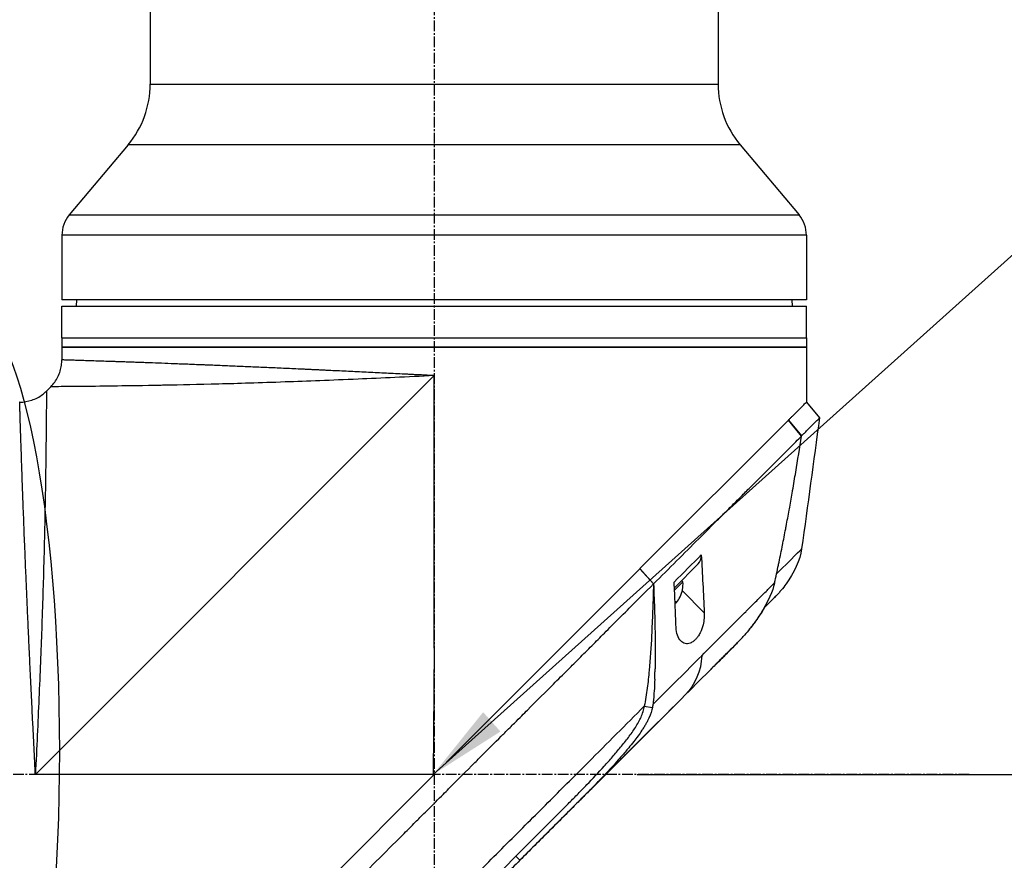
# Model space of a CAD drawing. Header units: millimetres. Extents: x 0 to 5219, y 0 to 2970.
# Tile 156 of 237: x 1943 to 2099, y 1537 to 1670. Entities that reach past the tile are written whole.
import ezdxf

# ---------------------------------------------------------------- set-up
doc = ezdxf.new("R2010")
doc.units = ezdxf.units.MM
doc.header["$LTSCALE"] = 0.2
doc.linetypes.add('CENTER2', pattern=[1.125, 0.75, -0.125, 0.125, -0.125])
doc.layers.add('02_Center Line', color=1, linetype='CENTER2')
doc.layers.add('13_After Rev.Num.', color=6, linetype='Continuous')
doc.styles.add('Rainbow-5.0 Style', font='malgunsl.ttf')
doc.dimstyles.new('Rainbow-5.0 Style', dxfattribs={"dimtxt": 4, "dimasz": 2.5, "dimexe": 1, "dimexo": 1, "dimgap": 1, "dimtad": 1, "dimdsep": 46, "dimtxsty": 'Rainbow-5.0 Style', "dimcen": 0, "dimclrd": 251, "dimclre": 251, "dimclrt": 7, "dimazin": 3, "dimtp": 0.1, "dimtm": 0.1, "dimtfac": 0.61, "dimtmove": 0, "dimatfit": 3, "dimfxl": 1, "dimlwd": -1, "dimlwe": -1, "dimarcsym": 1})
doc.dimstyles.new('Rainbow-5.0 Style$0', dxfattribs={"dimtxt": 4, "dimasz": 3, "dimexe": 2, "dimexo": 1, "dimgap": 0.8, "dimtad": 1, "dimzin": 9, "dimdsep": 46, "dimtxsty": 'Rainbow-5.0 Style', "dimcen": 0, "dimclrd": 251, "dimclre": 251, "dimclrt": 256, "dimadec": 1, "dimazin": 0, "dimtp": 0.1, "dimtm": 0.1, "dimtfac": 0.61, "dimtmove": 0, "dimatfit": 3, "dimfxl": 1, "dimlwd": -1, "dimlwe": -1, "dimarcsym": 1})

# ---------------------------------------------------------------- blocks, each defined once
blk = doc.blocks.new('A$Cf997e37c')
for p, q in [((-84.1, 1323), (-84.1, 919.1)), ((5.9, 1323), (5.9, 919.1)), ((-84.1, 919.1), (5.9, 919.1)), ((-87.61, 909.46), (-96.93, 898.35)), ((9.41, 909.46), (-87.61, 909.46)), ((9.41, 909.46), (18.73, 898.35)), ((-96.93, 898.35), (18.73, 898.35)), ((19.9, 895.14), (-98.1, 895.14)), ((-98.1, 895.14), (-98.1, 884.9)), ((19.9, 895.14), (19.9, 884.9)), ((19.9, 884.9), (-98.1, 884.9)), ((-95.8, 884.9), (-95.81, 883.9)), ((17.6, 884.9), (17.61, 883.9)), ((-98.1, 883.9), (19.9, 883.9)), ((-98.1, 878.9), (-98.1, 883.9)), ((19.9, 878.9), (19.9, 883.9)), ((-98.1, 878.9), (19.9, 878.9)), ((-98.1, 878.9), (19.9, 878.9)), ((-98.1, 878.9), (-98.1, 877.4)), ((19.9, 878.9), (19.9, 877.4)), ((19.9, 877.4), (-98.1, 877.4)), ((-98.1, 877.4), (-98.1, 875.39)), ((-98.1, 877.4), (19.9, 877.4)), ((19.9, 877.4), (19.9, 868.7)), ((-102.3, 809.7), (-39.1, 872.9)), ((-42.18, 872.75), (-42.18, 872.75)), ((-40.6, 872.83), (-40.6, 872.83)), ((-39.1, 829.7), (-39.1, 872.9)), ((-100.54, 870.46), (-99.86, 871.14)), ((19.91, 868.71), (21.98, 866.22)), ((-6.48, 842.32), (17.03, 865.83)), ((17.04, 865.84), (17.03, 865.83)), ((19.12, 863.33), (17.03, 865.83)), ((17.04, 865.84), (19.11, 863.35)), ((19.11, 863.33), (19.11, 863.33)), ((15.9, 860.09), (15.9, 860.09)), ((12.36, 856.56), (12.36, 856.56)), ((10.26, 854.47), (10.26, 854.47)), ((19.14, 845.46), (19.14, 845.46)), ((-1.02, 839.29), (2.74, 843.06)), ((-0.65, 843.57), (-0.65, 843.57)), ((-0.34, 843.89), (-0.34, 843.89)), ((-37.14, 811.66), (-6.5, 842.3)), ((-6.48, 842.32), (-6.5, 842.3)), ((-4.35, 839.89), (-6.5, 842.3)), ((-6.48, 842.32), (-4.33, 839.9)), ((-4.35, 839.89), (-4.33, 839.9)), ((-1.06, 840.19), (-1.06, 840.19)), ((-1.01, 838.89), (0.32, 840.21)), ((0.11, 840.42), (0.32, 840.21)), ((0.22, 838.83), (3.71, 835.34)), ((15.06, 837.98), (15.06, 837.98)), ((-0.92, 837.05), (-0.77, 836.9)), ((-0.89, 837.09), (-0.74, 836.93)), ((-8.81, 835.43), (-8.81, 835.43)), ((8.64, 830.26), (5.63, 827.25)), ((-39.1, 829.7), (-39.27, 809.7)), ((6.12, 827.74), (6.12, 827.74)), ((-1.56, 820.07), (-25.52, 796.11)), ((-5.8, 820.52), (-4.51, 820.32)), ((-9.29, 814.33), (-9.29, 814.33)), ((-10.82, 812.52), (-10.82, 812.52)), ((-39.27, 809.7), (-102.3, 809.7)), ((-61.77, 787.03), (-39.28, 809.52)), ((-39.28, 809.52), (-39.1, 809.7)), ((-39.28, 809.53), (-39.1, 809.7)), ((-39.28, 809.53), (-39.27, 809.7)), ((-39.28, 809.52), (-39.28, 809.53)), ((-12.33, 809.3), (-11.86, 809.77)), ((-15.93, 807.03), (-15.93, 807.03)), ((-26.18, 796.74), (-25.52, 796.11)), ((-25.52, 796.11), (-25.52, 796.11))]:
    blk.add_line(p, q)
for centre, radius, start, end in [((-99.1, 919.1), 15, 320, 0), ((20.9, 919.1), 15, 180, 220), ((-93.1, 895.14), 5, 140, 180), ((14.9, 895.14), 5, 0, 40), ((-4.18, 839.84), 4.52, 333.7537, 4.7607)]:
    blk.add_arc(centre, radius, start, end)
for centre, major_axis, ratio, start_param, end_param in [((0.61, 845.18), (2.13, -2.12), 0.723632, 6.280692, 6.957578), ((-4.12, 839.9), (3.03, -3.03), 0.997912, 0.054474, 0.084786), ((-3.93, 840.09), (3.19, -3.19), 0.064592, 5.998959, 6.202632), ((-3.93, 840.09), (3.19, -3.19), 0.064592, 0.080554, 0.3277), ((-4.2, 839.82), (3.19, -3.19), 0.997912, 0.080554, 0.091009), ((-4.17, 839.85), (3.19, -3.19), 0.997912, 0.080554, 0.3277), ((-3.16, 840.86), (3.03, -3.03), 0.064592, 6.241812, 6.367971), ((-80.82, 740.8), (97.82, 97.82), 0.000026, 0.415264, 0.47744), ((-36.42, 788.81), (62.35, 62.35), 0.000017, 5.251204, 5.402959), ((-35.09, 811.38), (-2.1, 2.14), 0.047046, 2.123062, 2.123097), ((-35.33, 786.29), (62.93, 62.93), 0.000051, 1.192389, 1.260494)]:
    blk.add_ellipse(centre, major_axis=major_axis, ratio=ratio, start_param=start_param, end_param=end_param)
for points, knots in [([(-99.86, 871.14), (-99.4, 871.6), (-99.01, 872.14), (-98.44, 873.29), (-98.25, 873.92), (-98.12, 874.83), (-98.1, 875.11), (-98.1, 875.39)], [0, 0, 0, 0, 0.1945418, 0.1945418, 0.385603, 0.385603, 0.4694914, 0.4694914, 0.4694914, 0.4694914]), ([(-39.1, 872.9), (-39.11, 872.9), (-39.14, 872.9), (-39.21, 872.91), (-39.31, 872.91), (-39.46, 872.92), (-39.65, 872.93), (-39.89, 872.94), (-40.19, 872.95), (-40.68, 872.98), (-41.28, 873.01), (-42.01, 873.04), (-42.73, 873.08), (-43.69, 873.13), (-44.89, 873.19), (-46.32, 873.26), (-47.75, 873.33), (-49.17, 873.4), (-51.06, 873.49), (-52.94, 873.58), (-54.8, 873.67), (-55.96, 873.72), (-56.88, 873.77), (-57.57, 873.8), (-58.26, 873.83), (-58.95, 873.87), (-59.64, 873.9), (-60.55, 873.94), (-61.67, 873.99), (-63, 874.05), (-64.75, 874.13), (-66.9, 874.22), (-68.98, 874.31), (-70.62, 874.38), (-71.83, 874.44), (-73.02, 874.49), (-74.2, 874.53), (-75.17, 874.57), (-75.93, 874.6), (-76.69, 874.63), (-77.62, 874.67), (-78.7, 874.71), (-79.76, 874.75), (-81.14, 874.81), (-82.8, 874.87), (-84.37, 874.93), (-85.57, 874.97), (-86.45, 875), (-87.3, 875.03), (-88.12, 875.06), (-88.78, 875.08), (-89.3, 875.1), (-89.81, 875.12), (-90.42, 875.14), (-91.35, 875.17), (-92.44, 875.21), (-93.61, 875.24), (-94.65, 875.28), (-95.41, 875.3), (-95.95, 875.32), (-96.26, 875.33), (-96.49, 875.34), (-96.65, 875.34), (-96.81, 875.35), (-97.01, 875.35), (-97.23, 875.36), (-97.54, 875.37), (-97.78, 875.38), (-97.94, 875.38), (-98.03, 875.38), (-98.08, 875.38), (-98.1, 875.39), (-98.1, 875.39), (-98.1, 875.39), (-98.1, 875.39)], [-0.0000644, -0.0000644, -0.0000644, -0.0000644, -0.0000148, 0.0000348, 0.000134, 0.0003324, 0.0005308, 0.0007292, 0.001126, 0.0015228, 0.0023163, 0.0031099, 0.0039035, 0.0046971, 0.0062842, 0.0078714, 0.0094585, 0.0110457, 0.0126328, 0.0158071, 0.0173942, 0.0189814, 0.019775, 0.0205685, 0.0213621, 0.0221557, 0.0229493, 0.0237428, 0.02533, 0.0269171, 0.0285043, 0.0316786, 0.0348529, 0.03644, 0.0380272, 0.0396143, 0.0412015, 0.0427886, 0.0435822, 0.0443758, 0.0459629, 0.04755, 0.0491372, 0.0507243, 0.0538986, 0.0570729, 0.0586601, 0.0602472, 0.0618344, 0.0634215, 0.0650087, 0.0658022, 0.0665958, 0.068183, 0.0697701, 0.0729444, 0.0761187, 0.079293, 0.0824673, 0.0840544, 0.0856416, 0.0864352, 0.0872287, 0.0880223, 0.0888159, 0.090403, 0.0919902, 0.0951645, 0.0967516, 0.0983388, 0.0999259, 0.1007195, 0.1015131, 0.1015159, 0.1015159, 0.1015159, 0.1015159]), ([(-39.1, 872.9), (-43.37, 872.69), (-47.41, 872.51), (-51.17, 872.34), (-55.38, 872.16), (-59.23, 872.01), (-62.69, 871.89), (-66.71, 871.74), (-70.2, 871.64), (-73.22, 871.56), (-76.57, 871.47), (-79.33, 871.41), (-81.61, 871.37), (-81.87, 871.37), (-82.12, 871.36), (-82.36, 871.36), (-85.21, 871.3), (-87.47, 871.27), (-89.29, 871.25), (-89.47, 871.25), (-89.64, 871.24), (-89.82, 871.24), (-92.04, 871.21), (-93.74, 871.19), (-95.06, 871.18), (-95.15, 871.18), (-95.24, 871.18), (-95.33, 871.18), (-95.99, 871.17), (-96.59, 871.17), (-97.13, 871.16), (-97.48, 871.16), (-98.07, 871.16), (-98.64, 871.15), (-98.67, 871.15), (-98.69, 871.15), (-98.72, 871.15), (-99.19, 871.15), (-99.42, 871.15), (-99.55, 871.14), (-99.77, 871.14), (-99.86, 871.14), (-99.86, 871.14), (-99.86, 871.14), (-99.86, 871.14), (-99.86, 871.14)], [0, 0, 0, 0, 0.0513847, 0.0513847, 0.0513847, 0.1089687, 0.1089687, 0.1089687, 0.1757473, 0.1757473, 0.1757473, 0.25, 0.25, 0.25, 0.2549863, 0.2549863, 0.2549863, 0.3125, 0.3125, 0.3125, 0.3170092, 0.3170092, 0.3170092, 0.375, 0.375, 0.375, 0.3786541, 0.3786541, 0.3786541, 0.40625, 0.40625, 0.40625, 0.4375, 0.4375, 0.4375, 0.4390424, 0.4390424, 0.4390424, 0.46875, 0.46875, 0.46875, 0.5, 0.5, 0.5, 0.5000148, 0.5000148, 0.5000148, 0.5000148]), ([(-104.79, 868.7), (-104.14, 868.7), (-103.48, 868.81), (-102.26, 869.22), (-101.68, 869.52), (-100.95, 870.08), (-100.74, 870.26), (-100.54, 870.46)], [0, 0, 0, 0, 0.1945418, 0.1945418, 0.385603, 0.385603, 0.4694914, 0.4694914, 0.4694914, 0.4694914]), ([(-100.54, 870.46), (-100.54, 870.46), (-100.54, 870.37), (-100.54, 870.16), (-100.55, 870.02), (-100.55, 869.79), (-100.55, 869.32), (-100.55, 869.3), (-100.55, 869.28), (-100.55, 869.27), (-100.56, 868.69), (-100.56, 868.1), (-100.56, 867.79), (-100.57, 867.23), (-100.57, 866.61), (-100.58, 865.93), (-100.58, 865.87), (-100.58, 865.81), (-100.58, 865.76), (-100.59, 864.42), (-100.61, 862.68), (-100.64, 860.42), (-100.64, 860.3), (-100.64, 860.18), (-100.65, 860.06), (-100.67, 858.22), (-100.7, 855.9), (-100.76, 852.96), (-100.76, 852.8), (-100.76, 852.63), (-100.77, 852.46), (-100.81, 850.15), (-100.87, 847.32), (-100.96, 843.82), (-101.03, 840.82), (-101.14, 837.32), (-101.28, 833.3), (-101.29, 833.1), (-101.3, 832.91), (-101.3, 832.71), (-101.42, 829.37), (-101.57, 825.72), (-101.74, 821.77), (-101.9, 817.99), (-102.09, 813.94), (-102.3, 809.7)], [0.5000431, 0.5000431, 0.5000431, 0.5000431, 0.53125, 0.53125, 0.53125, 0.5614637, 0.5614637, 0.5614637, 0.5625, 0.5625, 0.5625, 0.59375, 0.59375, 0.59375, 0.6225557, 0.6225557, 0.6225557, 0.625, 0.625, 0.625, 0.6844623, 0.6844623, 0.6844623, 0.6875, 0.6875, 0.6875, 0.7466289, 0.7466289, 0.7466289, 0.75, 0.75, 0.75, 0.8157706, 0.8157706, 0.8157706, 0.8722986, 0.8722986, 0.8722986, 0.875, 0.875, 0.875, 0.9388377, 0.9388377, 0.9388377, 1, 1, 1, 1]), ([(-102.3, 809.7), (-102.31, 809.82), (-102.31, 809.94), (-102.32, 810.06), (-102.32, 810.19), (-102.33, 810.31), (-102.34, 810.43), (-102.35, 810.67), (-102.36, 810.91), (-102.37, 811.16), (-102.39, 811.64), (-102.42, 812.12), (-102.44, 812.61), (-102.47, 813.09), (-102.49, 813.57), (-102.51, 814.05), (-102.54, 814.53), (-102.56, 815.01), (-102.59, 815.49), (-102.63, 816.45), (-102.68, 817.4), (-102.73, 818.35), (-102.78, 819.3), (-102.82, 820.24), (-102.87, 821.19), (-102.91, 822.13), (-102.96, 823.06), (-103, 824), (-103.05, 824.93), (-103.09, 825.86), (-103.14, 826.79), (-103.16, 827.25), (-103.18, 827.71), (-103.2, 828.17), (-103.22, 828.63), (-103.24, 829.09), (-103.27, 829.55), (-103.31, 830.47), (-103.35, 831.37), (-103.39, 832.26), (-103.43, 833.16), (-103.47, 834.04), (-103.51, 834.91), (-103.55, 835.78), (-103.59, 836.64), (-103.62, 837.48), (-103.66, 838.33), (-103.7, 839.16), (-103.73, 839.99), (-103.77, 840.81), (-103.8, 841.63), (-103.84, 842.43), (-103.87, 843.23), (-103.9, 844.02), (-103.93, 844.8), (-103.95, 845.19), (-103.96, 845.57), (-103.98, 845.95), (-104, 846.34), (-104.01, 846.72), (-104.03, 847.09), (-104.06, 847.85), (-104.08, 848.58), (-104.11, 849.3), (-104.14, 850.01), (-104.17, 850.71), (-104.19, 851.39), (-104.22, 852.07), (-104.24, 852.74), (-104.27, 853.38), (-104.29, 854.03), (-104.31, 854.65), (-104.34, 855.26), (-104.36, 855.88), (-104.38, 856.47), (-104.4, 857.04), (-104.42, 857.62), (-104.44, 858.18), (-104.46, 858.72), (-104.47, 858.99), (-104.48, 859.25), (-104.49, 859.51), (-104.5, 859.77), (-104.5, 860.03), (-104.51, 860.28), (-104.53, 860.78), (-104.55, 861.26), (-104.56, 861.71), (-104.58, 862.17), (-104.59, 862.6), (-104.6, 863.01), (-104.62, 863.43), (-104.63, 863.82), (-104.64, 864.18), (-104.65, 864.55), (-104.67, 864.9), (-104.68, 865.22), (-104.69, 865.55), (-104.7, 865.85), (-104.71, 866.13), (-104.71, 866.42), (-104.72, 866.68), (-104.73, 866.91), (-104.74, 867.15), (-104.74, 867.36), (-104.75, 867.56), (-104.76, 867.75), (-104.76, 867.91), (-104.77, 868.06), (-104.77, 868.2), (-104.77, 868.32), (-104.78, 868.41), (-104.78, 868.51), (-104.78, 868.58), (-104.78, 868.63), (-104.78, 868.65), (-104.78, 868.67), (-104.78, 868.68), (-104.79, 868.69), (-104.79, 868.7), (-104.79, 868.7), (-104.79, 868.7), (-104.79, 868.7), (-104.79, 868.7)], [-0.00006369, -0.00006369, -0.00006369, -0.00006369, 0.00029651, 0.00029651, 0.00029651, 0.00065671, 0.00065671, 0.00065671, 0.00137712, 0.00137712, 0.00137712, 0.00281792, 0.00281792, 0.00281792, 0.00425873, 0.00425873, 0.00425873, 0.00569954, 0.00569954, 0.00569954, 0.00858115, 0.00858115, 0.00858115, 0.01146277, 0.01146277, 0.01146277, 0.01434438, 0.01434438, 0.01434438, 0.017226, 0.017226, 0.017226, 0.0186668, 0.0186668, 0.0186668, 0.02010761, 0.02010761, 0.02010761, 0.02298922, 0.02298922, 0.02298922, 0.02587084, 0.02587084, 0.02587084, 0.02875245, 0.02875245, 0.02875245, 0.03163407, 0.03163407, 0.03163407, 0.03451568, 0.03451568, 0.03451568, 0.0373973, 0.0373973, 0.0373973, 0.0388381, 0.0388381, 0.0388381, 0.04027891, 0.04027891, 0.04027891, 0.04316053, 0.04316053, 0.04316053, 0.04604214, 0.04604214, 0.04604214, 0.04892569, 0.04892569, 0.04892569, 0.05180537, 0.05180537, 0.05180537, 0.05468698, 0.05468698, 0.05468698, 0.0575686, 0.0575686, 0.0575686, 0.0590094, 0.0590094, 0.0590094, 0.06045021, 0.06045021, 0.06045021, 0.06333183, 0.06333183, 0.06333183, 0.06621344, 0.06621344, 0.06621344, 0.06909505, 0.06909505, 0.06909505, 0.07197667, 0.07197667, 0.07197667, 0.07485819, 0.07485819, 0.07485819, 0.0777399, 0.0777399, 0.0777399, 0.08062151, 0.08062151, 0.08062151, 0.08350313, 0.08350313, 0.08350313, 0.08638474, 0.08638474, 0.08638474, 0.08926636, 0.08926636, 0.08926636, 0.09070485, 0.09070485, 0.09070485, 0.09214797, 0.09214797, 0.09214797, 0.09214861, 0.09214861, 0.09214861, 0.09214861]), ([(17.04, 865.84), (17.15, 865.95), (17.27, 866.07), (17.37, 866.17), (17.48, 866.28), (17.58, 866.38), (17.68, 866.48), (17.78, 866.58), (17.88, 866.68), (17.98, 866.78), (18.08, 866.88), (18.17, 866.97), (18.26, 867.06), (18.61, 867.41), (18.91, 867.71), (19.15, 867.95), (19.4, 868.2), (19.59, 868.39), (19.71, 868.51), (19.84, 868.64), (19.91, 868.71), (19.91, 868.71)], [-1, -1, -1, -1, -0.9375, -0.9375, -0.9375, -0.875, -0.875, -0.875, -0.8125, -0.8125, -0.8125, -0.75, -0.75, -0.75, -0.5, -0.5, -0.5, -0.25, -0.25, -0.25, 0, 0, 0, 0]), ([(19.11, 863.35), (19.19, 863.43), (19.27, 863.51), (19.43, 863.67), (19.53, 863.76), (19.72, 863.95), (19.86, 864.09), (20.02, 864.26), (20.04, 864.28), (20.23, 864.47), (20.53, 864.76), (20.97, 865.2), (21.1, 865.34), (21.47, 865.7), (21.66, 865.89), (21.85, 866.08), (21.9, 866.12), (21.97, 866.19), (21.99, 866.21), (21.98, 866.22)], [-1.925983, -1.925983, -1.925983, -1.925983, -1.875869, -1.875869, -1.820686, -1.820686, -1.653095, -1.653095, -1.624088, -1.624088, -1.164895, -1.164895, -0.929585, -0.929585, -0.463526, -0.463526, -0.231599, -0.231599, 0, 0, 0, 0]), ([(-4.33, 839.9), (-1.86, 842.36), (0.53, 844.75), (2.82, 847.04), (3.39, 847.61), (3.95, 848.18), (4.51, 848.73), (5.07, 849.29), (5.62, 849.84), (6.17, 850.38), (6.44, 850.65), (6.71, 850.92), (6.97, 851.19), (7.24, 851.45), (7.51, 851.71), (7.77, 851.98), (8.04, 852.24), (8.3, 852.5), (8.55, 852.76), (8.81, 853.02), (9.06, 853.28), (9.32, 853.53), (9.82, 854.04), (10.33, 854.53), (10.82, 855.02), (11.3, 855.5), (11.78, 855.98), (12.25, 856.44), (12.71, 856.91), (13.17, 857.36), (13.61, 857.8), (14.05, 858.24), (14.48, 858.67), (14.89, 859.08), (15.72, 859.91), (16.49, 860.69), (17.2, 861.39), (17.91, 862.1), (18.55, 862.76), (19.12, 863.33)], [0, 0, 0, 0, 0.25, 0.25, 0.25, 0.3125, 0.3125, 0.3125, 0.375, 0.375, 0.375, 0.40625, 0.40625, 0.40625, 0.4375, 0.4375, 0.4375, 0.46875, 0.46875, 0.46875, 0.5, 0.5, 0.5, 0.5625, 0.5625, 0.5625, 0.625, 0.625, 0.625, 0.6875, 0.6875, 0.6875, 0.75, 0.75, 0.75, 0.875, 0.875, 0.875, 1, 1, 1, 1]), ([(14.86, 840.09), (15.07, 841.01), (15.27, 841.94), (15.46, 842.88), (15.47, 842.93), (15.48, 842.98), (15.49, 843.03), (15.68, 843.93), (15.87, 844.83), (16.05, 845.73), (16.07, 845.82), (16.08, 845.92), (16.1, 846.01), (16.28, 846.89), (16.45, 847.76), (16.61, 848.64), (16.64, 848.76), (16.66, 848.89), (16.68, 849.02), (16.85, 849.88), (17, 850.74), (17.16, 851.6), (17.19, 851.74), (17.21, 851.89), (17.24, 852.04), (17.39, 852.89), (17.54, 853.74), (17.69, 854.6), (17.69, 854.63), (17.7, 854.67), (17.71, 854.7), (17.87, 855.68), (18.04, 856.65), (18.2, 857.62), (18.52, 859.53), (18.82, 861.44), (19.12, 863.33)], [0, 0, 0, 0, 0.1206948, 0.1206948, 0.1206948, 0.1274688, 0.1274688, 0.1274688, 0.2438816, 0.2438816, 0.2438816, 0.256112, 0.256112, 0.256112, 0.3692231, 0.3692231, 0.3692231, 0.3854414, 0.3854414, 0.3854414, 0.4964218, 0.4964218, 0.4964218, 0.5152549, 0.5152549, 0.5152549, 0.6251524, 0.6251524, 0.6251524, 0.6298026, 0.6298026, 0.6298026, 0.7550606, 0.7550606, 0.7550606, 1, 1, 1, 1]), ([(3.24, 844.49), (3.32, 842.97), (3.4, 841.44), (3.56, 838.37), (3.64, 836.85), (3.71, 835.34)], [0.000001, 0.000001, 0.000001, 0.000001, 0.550472, 0.550472, 1.110624, 1.110624, 1.110624, 1.110624]), ([(-69.28, 774.94), (-68.12, 776.11), (-66.84, 777.39), (-65.45, 778.78), (-64.33, 779.91), (-63.02, 781.21), (-61.51, 782.72), (-61.33, 782.9), (-60.95, 783.28), (-60.36, 783.87), (-60.11, 784.11), (-59.83, 784.4), (-59.51, 784.71), (-58.69, 785.54), (-58.01, 786.21), (-57.5, 786.72), (-56.43, 787.78), (-55.08, 789.14), (-53.43, 790.79), (-52.63, 791.59), (-51.83, 792.39), (-51.04, 793.18), (-50.46, 793.76), (-49.89, 794.34), (-49.31, 794.91), (-47.94, 796.29), (-46.55, 797.68), (-45.17, 799.06), (-44.67, 799.57), (-44.07, 800.16), (-43.38, 800.85), (-42.57, 801.67), (-41.95, 802.28), (-41.54, 802.7), (-41.28, 802.96), (-41.1, 803.14), (-41, 803.24), (-40.3, 803.93), (-39.61, 804.63), (-38.91, 805.33), (-37.98, 806.27), (-37.28, 806.96), (-36.82, 807.42), (-36.8, 807.44), (-36.78, 807.47), (-36.76, 807.49), (-35.39, 808.86), (-34.02, 810.22), (-32.64, 811.6), (-32.41, 811.83), (-32.19, 812.05), (-31.97, 812.28), (-30.68, 813.56), (-29.51, 814.74), (-28.47, 815.77), (-28.19, 816.05), (-27.73, 816.51), (-27.07, 817.17), (-26.86, 817.38), (-26.63, 817.6), (-26.39, 817.85), (-25.52, 818.71), (-24.83, 819.4), (-24.32, 819.92), (-22.79, 821.44), (-21.42, 822.81), (-20.2, 824.03), (-19.46, 824.76), (-18.67, 825.55), (-17.83, 826.39), (-17.28, 826.94), (-16.71, 827.51), (-16.13, 828.1), (-15.45, 828.77), (-14.78, 829.45), (-14.11, 830.11), (-13.44, 830.78), (-12.78, 831.45), (-12.12, 832.11), (-11.72, 832.51), (-11.33, 832.9), (-10.97, 833.27), (-9.89, 834.34), (-8.97, 835.27), (-8.18, 836.05), (-6.95, 837.29), (-5.66, 838.57), (-4.35, 839.89)], [-1, -1, -1, -1, -0.9375, -0.9375, -0.9375, -0.875, -0.875, -0.875, -0.8528979, -0.8528979, -0.8528979, -0.84375, -0.84375, -0.84375, -0.8125, -0.8125, -0.8125, -0.75, -0.75, -0.75, -0.7138981, -0.7138981, -0.7138981, -0.6875, -0.6875, -0.6875, -0.625, -0.625, -0.625, -0.5982143, -0.5982143, -0.5982143, -0.5763525, -0.5763525, -0.5763525, -0.5625, -0.5625, -0.5625, -0.53125, -0.53125, -0.53125, -0.5, -0.5, -0.5, -0.4990096, -0.4990096, -0.4990096, -0.4375, -0.4375, -0.4375, -0.4283694, -0.4283694, -0.4283694, -0.375, -0.375, -0.375, -0.3512462, -0.3512462, -0.3512462, -0.34375, -0.34375, -0.34375, -0.3125, -0.3125, -0.3125, -0.25, -0.25, -0.25, -0.2121786, -0.2121786, -0.2121786, -0.1875, -0.1875, -0.1875, -0.15625, -0.15625, -0.15625, -0.125, -0.125, -0.125, -0.1091039, -0.1091039, -0.1091039, -0.0625, -0.0625, -0.0625, 0, 0, 0, 0]), ([(-4.35, 839.89), (-4.35, 839.69), (-4.36, 839.49), (-4.39, 838.03), (-4.43, 836.77), (-4.53, 834.27), (-4.58, 833), (-4.74, 829.96), (-4.87, 827.94), (-5.11, 825.27), (-5.21, 824.33), (-5.4, 822.91), (-5.47, 822.44), (-5.63, 821.46), (-5.72, 821), (-5.8, 820.52)], [-2.140307, -2.140307, -2.140307, -2.140307, -2.071245, -2.071245, -1.648117, -1.648117, -1.228346, -1.228346, -0.636843, -0.636843, -0.321811, -0.321811, -0.164589, -0.164589, 0, 0, 0, 0]), ([(-4.33, 839.9), (-4.27, 838.38), (-4.21, 836.86), (-4.17, 835.34), (-4.12, 833.7), (-4.09, 832.06), (-4.07, 830.41), (-4.07, 829.59), (-4.06, 828.76), (-4.07, 827.93), (-4.07, 827.43), (-4.08, 826.92), (-4.09, 826.42)], [-1, -1, -1, -1, -0.7573218, -0.7573218, -0.7573218, -0.4967513, -0.4967513, -0.4967513, -0.3664661, -0.3664661, -0.3664661, -0.2872955, -0.2872955, -0.2872955, -0.2872955]), ([(-0.77, 833.03), (-0.82, 834.23), (-0.86, 835.41), (-0.96, 837.8), (-1.01, 839), (-1.06, 840.19)], [0.000001, 0.000001, 0.000001, 0.000001, 0.4368792, 0.4368792, 0.8702118, 0.8702118, 0.8702118, 0.8702118]), ([(3.3, 828.52), (4.39, 829.62), (5.47, 830.7), (6.51, 831.74), (6.77, 832), (7.03, 832.26), (7.29, 832.52), (7.55, 832.78), (7.8, 833.03), (8.06, 833.29), (8.56, 833.79), (9.06, 834.29), (9.55, 834.78), (9.79, 835.02), (10.03, 835.26), (10.27, 835.5), (10.39, 835.62), (10.51, 835.74), (10.63, 835.86), (10.75, 835.98), (10.87, 836.1), (10.98, 836.21), (11.22, 836.45), (11.45, 836.68), (11.67, 836.9), (11.9, 837.13), (12.13, 837.36), (12.35, 837.58), (12.57, 837.8), (12.79, 838.02), (13.01, 838.24), (13.22, 838.45), (13.44, 838.67), (13.65, 838.88), (14.06, 839.29), (14.47, 839.7), (14.86, 840.09)], [-1, -1, -1, -1, -0.75, -0.75, -0.75, -0.6875, -0.6875, -0.6875, -0.625, -0.625, -0.625, -0.5, -0.5, -0.5, -0.4375, -0.4375, -0.4375, -0.40625, -0.40625, -0.40625, -0.375, -0.375, -0.375, -0.3125, -0.3125, -0.3125, -0.25, -0.25, -0.25, -0.1875, -0.1875, -0.1875, -0.125, -0.125, -0.125, 0, 0, 0, 0]), ([(14.86, 840.09), (14.73, 839.52), (14.35, 837.96), (12.44, 834.85), (11.96, 834.16), (10.97, 832.84), (10.44, 832.19), (9.89, 831.57)], [0.0000064, 0.0000064, 0.0000064, 0.0000064, 0.1740467, 0.1740467, 0.2246228, 0.2246228, 0.2745832, 0.2745832, 0.2745832, 0.2745832]), ([(16.65, 839.88), (16.42, 839.54), (16.17, 839.22), (15.77, 838.75), (15.64, 838.59), (15.43, 838.36), (15.36, 838.29), (15.25, 838.17), (15.22, 838.14), (15.16, 838.08), (15.15, 838.06), (15.12, 838.04), (15.12, 838.03), (15.11, 838.02), (15.1, 838.02), (15.09, 838.01), (15.09, 838.01), (15.08, 838), (15.08, 838), (15.08, 837.99), (15.07, 837.99), (15.07, 837.99)], [0, 0, 0, 0, 0.122831, 0.122831, 0.1845131, 0.1845131, 0.2153748, 0.2153748, 0.2308711, 0.2308711, 0.2389075, 0.2389075, 0.241325, 0.241325, 0.2434836, 0.2434836, 0.2455022, 0.2455022, 0.2490388, 0.2490388, 0.2528112, 0.2528112, 0.2528112, 0.2528112]), ([(15.04, 837.96), (14.99, 837.9), (14.75, 837.66), (14.07, 836.98), (13.67, 836.59), (13.21, 836.12)], [0, 0, 0, 0, 0.5052438, 0.5052438, 0.9155276, 0.9155276, 0.9155276, 0.9155276]), ([(14.18, 837.1), (14.28, 837.2), (14.38, 837.29), (14.46, 837.38), (14.63, 837.55), (14.77, 837.69), (14.86, 837.78)], [-1, -1, -1, -1, -0.662973, -0.662973, -0.662973, 0, 0, 0, 0]), ([(3.71, 835.34), (3.72, 835.06), (3.72, 834.76), (3.66, 834.12), (3.6, 833.77), (3.4, 832.99), (3.25, 832.55), (2.94, 831.93), (2.82, 831.73), (2.59, 831.41), (2.49, 831.28), (2.26, 831.03), (2.14, 830.92), (1.85, 830.69), (1.67, 830.59), (1.2, 830.41), (0.93, 830.4), (0.42, 830.52), (0.18, 830.66), (-0.24, 831.09), (-0.42, 831.39), (-0.68, 832.13), (-0.76, 832.56), (-0.77, 833.03)], [-1.233507, -1.233507, -1.233507, -1.233507, -1.130725, -1.130725, -1.019151, -1.019151, -0.880702, -0.880702, -0.809203, -0.809203, -0.755026, -0.755026, -0.69834, -0.69834, -0.615166, -0.615166, -0.479801, -0.479801, -0.336168, -0.336168, -0.170407, -0.170407, -0.000001, -0.000001, -0.000001, -0.000001]), ([(13.21, 836.12), (12.98, 835.72), (12.73, 835.33), (12.48, 834.94), (12.09, 834.35), (11.68, 833.77), (11.25, 833.21), (11.11, 833.04), (10.98, 832.86), (10.84, 832.69)], [-0.5669024, -0.5669024, -0.5669024, -0.5669024, -0.4270987, -0.4270987, -0.4270987, -0.2135493, -0.2135493, -0.2135493, -0.1470183, -0.1470183, -0.1470183, -0.1470183]), ([(8.86, 830.48), (9.01, 830.63), (9.16, 830.78), (9.5, 831.15), (9.7, 831.36), (9.89, 831.57)], [0.02321, 0.02321, 0.02321, 0.02321, 0.0865317, 0.0865317, 0.1730601, 0.1730601, 0.1730601, 0.1730601]), ([(-4.14, 824.82), (-4.13, 825.03), (-4.12, 825.23), (-4.12, 825.43), (-4.11, 825.45), (-4.11, 825.47), (-4.11, 825.49), (-4.11, 825.57), (-4.11, 825.65), (-4.11, 825.72), (-4.1, 825.96), (-4.09, 826.19), (-4.09, 826.42)], [0.00589664, 0.00589664, 0.00589664, 0.00589664, 0.006613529, 0.006613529, 0.006613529, 0.006685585, 0.006685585, 0.006685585, 0.006959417, 0.006959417, 0.006959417, 0.00777951, 0.00777951, 0.00777951, 0.00777951]), ([(-4.14, 824.82), (-4.16, 824.18), (-4.19, 823.54), (-4.24, 822.9), (-4.27, 822.47), (-4.3, 822.04), (-4.34, 821.61), (-4.36, 821.4), (-4.38, 821.18), (-4.41, 820.97), (-4.41, 820.91), (-4.42, 820.86), (-4.43, 820.8)], [-0.2047521, -0.2047521, -0.2047521, -0.2047521, -0.1058955, -0.1058955, -0.1058955, -0.0407529, -0.0407529, -0.0407529, -0.0081816, -0.0081816, -0.0081816, 0, 0, 0, 0]), ([(-4.43, 820.8), (-4.43, 820.75), (-4.44, 820.69), (-4.45, 820.64), (-4.47, 820.53), (-4.48, 820.42), (-4.51, 820.32)], [-1, -1, -1, -1, -0.667725, -0.667725, -0.667725, 0, 0, 0, 0]), ([(-49.93, 776.39), (-47.84, 778.48), (-45.72, 780.6), (-43.57, 782.75), (-41.42, 784.9), (-39.25, 787.07), (-37.06, 789.26), (-34.87, 791.45), (-32.67, 793.65), (-30.46, 795.86), (-29.36, 796.96), (-28.26, 798.06), (-27.15, 799.17), (-26.04, 800.28), (-24.92, 801.4), (-23.84, 802.48), (-22.76, 803.56), (-21.72, 804.6), (-20.67, 805.64), (-18.68, 807.64), (-16.67, 809.65), (-14.7, 811.62), (-13.19, 813.13), (-11.69, 814.63), (-10.2, 816.12), (-8.72, 817.6), (-7.25, 819.07), (-5.8, 820.52)], [0, 0, 0, 0, 0.1448174, 0.1448174, 0.1448174, 0.2896349, 0.2896349, 0.2896349, 0.4344523, 0.4344523, 0.4344523, 0.506861, 0.506861, 0.506861, 0.5792697, 0.5792697, 0.5792697, 0.6516784, 0.6516784, 0.6516784, 0.7896349, 0.7896349, 0.7896349, 0.8948175, 0.8948175, 0.8948175, 1, 1, 1, 1]), ([(-19.1, 803.82), (-18.63, 804.29), (-18.16, 804.76), (-17.69, 805.24), (-17.45, 805.47), (-17.22, 805.71), (-16.99, 805.95), (-16.75, 806.19), (-16.52, 806.42), (-16.29, 806.66), (-15.82, 807.14), (-15.36, 807.62), (-14.9, 808.1), (-13.97, 809.06), (-13.06, 810.03), (-12.16, 811.02), (-11.72, 811.51), (-11.27, 812), (-10.84, 812.5), (-10.4, 813.01), (-9.97, 813.51), (-9.55, 814.02), (-9.13, 814.53), (-8.71, 815.04), (-8.32, 815.57), (-8.12, 815.83), (-7.93, 816.09), (-7.74, 816.36), (-7.56, 816.62), (-7.38, 816.89), (-7.21, 817.16), (-6.87, 817.7), (-6.57, 818.25), (-6.32, 818.81), (-6.2, 819.09), (-6.09, 819.37), (-6, 819.66), (-5.95, 819.8), (-5.91, 819.94), (-5.88, 820.09), (-5.84, 820.23), (-5.81, 820.38), (-5.8, 820.52)], [-0.9836552, -0.9836552, -0.9836552, -0.9836552, -0.8942433, -0.8942433, -0.8942433, -0.8495311, -0.8495311, -0.8495311, -0.8048189, -0.8048189, -0.8048189, -0.7153946, -0.7153946, -0.7153946, -0.5365459, -0.5365459, -0.5365459, -0.4471216, -0.4471216, -0.4471216, -0.3576972, -0.3576972, -0.3576972, -0.2682729, -0.2682729, -0.2682729, -0.2235607, -0.2235607, -0.2235607, -0.1788486, -0.1788486, -0.1788486, -0.0894242, -0.0894242, -0.0894242, -0.0447121, -0.0447121, -0.0447121, -0.022356, -0.022356, -0.022356, 0, 0, 0, 0]), ([(-4.51, 820.32), (-4.6, 819.83), (-4.78, 819.27), (-5.15, 818.47), (-5.22, 818.33), (-5.37, 818.03), (-5.46, 817.87), (-5.64, 817.55), (-5.74, 817.38), (-5.95, 817.04), (-6.06, 816.87), (-6.57, 816.1), (-7, 815.52), (-7.72, 814.59), (-8, 814.26), (-8.63, 813.49), (-9.02, 813.03), (-9.78, 812.17), (-10.15, 811.74), (-10.94, 810.87), (-11.34, 810.44), (-12.17, 809.56), (-12.59, 809.11), (-13.25, 808.43), (-13.48, 808.19), (-13.94, 807.71), (-14.18, 807.46), (-14.95, 806.68), (-15.47, 806.15), (-15.99, 805.63), (-16.06, 805.56), (-16.12, 805.51)], [0, 0, 0, 0, 0.166642, 0.166642, 0.202724, 0.202724, 0.243109, 0.243109, 0.287119, 0.287119, 0.331501, 0.331501, 0.492861, 0.492861, 0.584529, 0.584529, 0.704765, 0.704765, 0.820318, 0.820318, 0.936351, 0.936351, 1.057692, 1.057692, 1.122476, 1.122476, 1.189603, 1.189603, 1.342252, 1.342252, 1.371829, 1.371829, 1.371829, 1.371829]), ([(-16.12, 805.51), (-16.98, 804.64), (-18.58, 803.05), (-22.38, 799.24), (-23.95, 797.68), (-25.52, 796.11)], [-1.613582, -1.613582, -1.613582, -1.613582, -0.664785, -0.664785, 0, 0, 0, 0]), ([(-16.11, 805.51), (-16.05, 805.57), (-15.99, 805.63), (-15.93, 805.69), (-15.75, 805.87), (-15.56, 806.06), (-15.37, 806.25)], [-0.99993686, -0.99993686, -0.99993686, -0.99993686, -0.98725245, -0.98725245, -0.98725245, -0.94780834, -0.94780834, -0.94780834, -0.94780834]), ([(-25.52, 796.11), (-27.08, 794.54), (-28.65, 792.97), (-30.61, 791.02), (-31, 790.62), (-32.02, 789.6), (-32.57, 789.05), (-33.45, 788.18), (-33.74, 787.88), (-34.19, 787.43), (-34.33, 787.29), (-34.62, 787), (-34.77, 786.86), (-34.91, 786.71)], [-1.142804, -1.142804, -1.142804, -1.142804, -0.592912, -0.592912, -0.45543, -0.45543, -0.23364, -0.23364, -0.121763, -0.121763, -0.062324, -0.062324, -0.00003, -0.00003, -0.00003, -0.00003])]:
    blk.add_open_spline(points, degree=3, knots=knots)
for points in [[(-104.79, 868.7), (-104.79, 868.7), (-104.79, 868.7), (-104.79, 868.7)], [(21.98, 866.22), (21.03, 859.3), (20.09, 852.38), (19.14, 845.46)], [(19.12, 863.33), (19.12, 863.34), (19.11, 863.34), (19.11, 863.35)], [(-1.06, 840.19), (0.41, 841.66), (1.84, 843.1), (3.24, 844.49)], [(15.17, 841.48), (17.53, 843.85), (19.1, 845.42), (19.14, 845.46)], [(19.14, 845.46), (18.9, 843.69), (17.9, 841.62), (16.68, 839.91)], [(16.68, 839.91), (16.67, 839.9), (16.66, 839.89), (16.65, 839.88)], [(14.86, 837.78), (14.97, 837.89), (15.04, 837.96), (15.06, 837.98)], [(15.06, 837.98), (15.06, 837.98), (15.06, 837.97), (15.04, 837.96)], [(15.07, 837.99), (15.07, 837.98), (15.07, 837.98), (15.06, 837.98)], [(13.97, 836.89), (14.05, 836.96), (14.12, 837.03), (14.18, 837.1)], [(8.86, 830.48), (6.33, 827.96), (3.72, 825.33), (0.74, 822.36)], [(8.82, 830.44), (7.96, 829.58), (7.06, 828.68), (6.12, 827.74)], [(8.92, 830.54), (8.84, 830.47), (8.77, 830.39), (8.69, 830.31)], [(3.3, 828.52), (3.26, 826.2), (2.17, 823.79), (0.74, 822.36)], [(6.12, 827.74), (5.67, 827.29), (5.2, 826.82), (4.73, 826.35)], [(6.04, 827.66), (6.07, 827.69), (6.09, 827.72), (6.12, 827.74)], [(0.74, 822.36), (-3.25, 818.37), (-7.52, 814.1), (-11.86, 809.77)], [(-0.66, 820.96), (-2.19, 819.44), (-3.74, 817.88), (-5.32, 816.31)], [(-5.32, 816.31), (-8.58, 813.04), (-11.96, 809.66), (-15.37, 806.25)], [(-5.33, 816.29), (-5.33, 816.3), (-5.32, 816.3), (-5.32, 816.31)], [(-12.33, 809.3), (-13.56, 808.07), (-14.79, 806.83), (-16.03, 805.59)], [(-19.1, 803.82), (-23.58, 799.33), (-28.14, 794.78), (-32.62, 790.3)]]:
    blk.add_open_spline(points, degree=3)
at = {"layer": '02_Center Line', "ltscale": 11.288275}
for p, q in [((-39.1, 1437.12), (-39.1, 724.58)), ((45.71, 809.7), (-285.98, 809.7))]:
    blk.add_line(p, q, dxfattribs=at)
blk = doc.blocks.new('*D116')
at = {"color": 251, "linetype": 'ByBlock', "transparency": 16777216}
for p, q in [((2008.36, 1841.07), (2008.36, 1752.5)), ((1859.96, 1615.21), (1859.96, 1772.5)), ((1993.36, 1762.5), (1874.96, 1762.5))]:
    blk.add_line(p, q, dxfattribs=at)
at = {"color": 251, "transparency": 16777216}
for points in [[(1874.96, 1765), (1874.96, 1760), (1859.96, 1762.5)], [(1993.36, 1765), (1993.36, 1760), (2008.36, 1762.5)]]:
    blk.add_solid(points, dxfattribs=at)
at = {"layer": 'Defpoints', "color": 0, "transparency": 16777216}
for p in [(2008.36, 1846.07), (1859.96, 1762.5), (1859.96, 1610.21)]:
    blk.add_point(p, dxfattribs=at)
at = {"transparency": 16777216, "insert": (1934.16, 1776.9), "char_height": 20, "attachment_point": 5, "style": 'Rainbow-5.0 Style'}
blk.add_mtext('148.4', dxfattribs=at)
blk = doc.blocks.new('*D119')
at = {"color": 251, "linetype": 'ByBlock', "transparency": 16777216}
for p, q in [((2040.53, 1550.6), (2210.65, 1550.6)), ((2200.65, 952.9), (2200.65, 1535.6)), ((2131.07, 937.9), (2210.65, 937.9))]:
    blk.add_line(p, q, dxfattribs=at)
at = {"color": 251, "transparency": 16777216}
for points in [[(2198.15, 1535.6), (2203.15, 1535.6), (2200.65, 1550.6)], [(2198.15, 952.9), (2203.15, 952.9), (2200.65, 937.9)]]:
    blk.add_solid(points, dxfattribs=at)
at = {"layer": 'Defpoints', "color": 0, "transparency": 16777216}
for p in [(2035.53, 1550.6), (2200.65, 1550.6), (2126.07, 937.9)]:
    blk.add_point(p, dxfattribs=at)
at = {"transparency": 16777216, "insert": (2186.25, 1244.25), "char_height": 20, "attachment_point": 5, "rotation": 90, "style": 'Rainbow-5.0 Style'}
blk.add_mtext('612.7', dxfattribs=at)
blk = doc.blocks.new('*D120')
at = {"color": 251, "linetype": 'ByBlock', "transparency": 16777216}
for p, q in [((2040.53, 2120.75), (2210.65, 2120.75)), ((2200.65, 1565.6), (2200.65, 2105.75)), ((2040.53, 1550.6), (2210.65, 1550.6))]:
    blk.add_line(p, q, dxfattribs=at)
at = {"color": 251, "transparency": 16777216}
for points in [[(2198.15, 2105.75), (2203.15, 2105.75), (2200.65, 2120.75)], [(2198.15, 1565.6), (2203.15, 1565.6), (2200.65, 1550.6)]]:
    blk.add_solid(points, dxfattribs=at)
at = {"layer": 'Defpoints', "color": 0, "transparency": 16777216}
for p in [(2035.53, 2120.75), (2200.65, 2120.75), (2035.53, 1550.6)]:
    blk.add_point(p, dxfattribs=at)
at = {"transparency": 16777216, "insert": (2186.24, 1835.67), "char_height": 20, "attachment_point": 5, "rotation": 90, "style": 'Rainbow-5.0 Style'}
blk.add_mtext('570.15', dxfattribs=at)
blk = doc.blocks.new('*D122')
at = {"color": 251, "linetype": 'ByBlock', "transparency": 16777216}
for p, q in [((1955.2, 2237.9), (2279.94, 2237.9)), ((2269.94, 952.9), (2269.94, 2222.9)), ((2131.07, 937.9), (2279.94, 937.9))]:
    blk.add_line(p, q, dxfattribs=at)
at = {"color": 251, "transparency": 16777216}
for points in [[(2267.44, 2222.9), (2272.44, 2222.9), (2269.94, 2237.9)], [(2267.44, 952.9), (2272.44, 952.9), (2269.94, 937.9)]]:
    blk.add_solid(points, dxfattribs=at)
at = {"layer": 'Defpoints', "color": 0, "transparency": 16777216}
for p in [(1950.2, 2237.9), (2269.94, 2237.9), (2126.07, 937.9)]:
    blk.add_point(p, dxfattribs=at)
at = {"transparency": 16777216, "insert": (2255.54, 1587.9), "char_height": 20, "attachment_point": 5, "rotation": 90, "style": 'Rainbow-5.0 Style'}
blk.add_mtext('1300', dxfattribs=at)
blk = doc.blocks.new('Blk$L1P0-3O23B')
for q in [(63.35, -1.67), (70.72, 5.7)]:
    blk.add_line((63.35, 5.7), q)
blk.add_ellipse((0, 0), major_axis=(69.35, 0), ratio=0.201954)

msp = doc.modelspace()

# ---------------------------------------------------------------- block references
msp.add_blockref('A$Cf997e37c', (2047.459, 740.896))
at = {"layer": '13_After Rev.Num.', "rotation": 90}
msp.add_blockref('Blk$L1P0-3O23B', (1934.967, 1554.296), dxfattribs=at)

# ---------------------------------------------------------------- dimensions: what is measured, and where the dimension line sits
for base, p1, p2, picture, middle in [((2269.944, 2237.896), (2126.073, 937.896), (1950.2, 2237.896), '*D122', (2255.543, 1587.896)), ((2200.646, 2120.746), (2035.534, 1550.596), (2035.534, 2120.746), '*D120', (2186.245, 1835.671)), ((2200.646, 1550.596), (2126.073, 937.896), (2035.534, 1550.596), '*D119', (2186.251, 1244.246))]:
    dim = msp.add_linear_dim(base=base, p1=p1, p2=p2, angle=90, dimstyle='Rainbow-5.0 Style$0', override={"dimscale": 5, "dimtol": 0, "dimlim": 0, "dimtp": 0.1, "dimtm": 0.1, "dimtfac": 0.61, "dimtdec": 2, "dimtolj": 0, "dimtzin": 8})
    dim.commit()
    dim.dimension.update_dxf_attribs({"geometry": picture, "text_midpoint": middle})
dim = msp.add_linear_dim(base=(1859.958, 1762.503), p1=(2008.358, 1846.065), p2=(1859.958, 1610.211), dimstyle='Rainbow-5.0 Style$0', override={"dimscale": 5, "dimtol": 0, "dimlim": 0, "dimtp": 0.1, "dimtm": 0.1, "dimtfac": 0.61, "dimtdec": 2, "dimtolj": 0, "dimtzin": 8})
dim.commit()
dim.dimension.update_dxf_attribs({"geometry": '*D116', "text_midpoint": (1934.158, 1776.904)})

# ---------------------------------------------------------------- leaders
msp.add_leader([(2008.184, 1550.596), (2325.598, 1835.2)], dimstyle='Rainbow-5.0 Style', override={"dimscale": 5})

doc.saveas('drawing.dxf')
